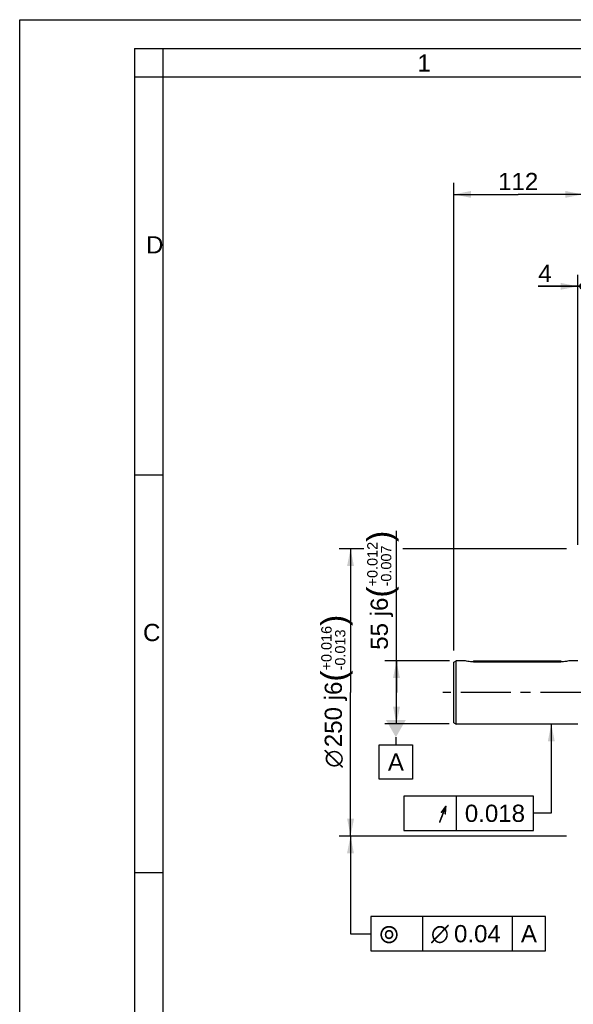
# Model space of a CAD drawing. Header units: millimetres. Extents: x 0 to 420, y 0 to 297.
# Tile 27 of 53: x 0 to 96, y 126 to 297. Entities that reach past the tile are written whole.
import ezdxf
from ezdxf.enums import TextEntityAlignment as Align

# ---------------------------------------------------------------- set-up
doc = ezdxf.new("R2010")
doc.units = ezdxf.units.MM
doc.header["$LTSCALE"] = 23.1
doc.linetypes.add('CENTER', pattern=[0.6, 0.375, -0.075, 0.075, -0.075])
doc.layers.get('0').update_dxf_attribs({"linetype": 'CONTINUOUS'})
for name, color, linetype in [('AXIS', 7, 'CONTINUOUS'), ('COMPONENTS', 7, 'CONTINUOUS'), ('DETAIL', 7, 'CONTINUOUS'), ('DIMENSION', 7, 'CONTINUOUS'), ('DPLANE', 7, 'CONTINUOUS')]:
    doc.layers.add(name, color=color, linetype=linetype)
doc.styles.get("Standard").update_dxf_attribs({"font": 'arial.ttf'})
doc.styles.add('TEXTSTYLE_2', font='arial.ttf')
doc.styles.add('TEXTSTYLE_3', font='arial.ttf')
doc.styles.add('TEXTSTYLE_4', font='gdt')
doc.dimstyles.new('DIMSTYLE_1', dxfattribs={"dimtxt": 3, "dimasz": 3, "dimexe": 0.18, "dimexo": 0.0625, "dimgap": 0.09, "dimtad": 1, "dimdec": 3, "dimlfac": 5, "dimdsep": 46, "dimtxsty": 'STANDARD', "dimblk": '_FILLED', "dimblk1": '_FILLED', "dimblk2": '_FILLED', "dimcen": 0.09, "dimadec": 0, "dimazin": 0, "dimtol": 1, "dimtp": 0.016, "dimtm": 0.013, "dimtfac": 0.6, "dimtdec": 3, "dimtofl": 0, "dimtmove": 0, "dimatfit": 3, "dimldrblk": '_FILLED', "dimfxl": 1, "dimtolj": 1, "dimarcsym": 0})
doc.dimstyles.new('DIMSTYLE_10', dxfattribs={"dimtxt": 3, "dimasz": 3, "dimexe": 0.18, "dimexo": 0.0625, "dimgap": 0.09, "dimtad": 1, "dimlfac": 5, "dimdsep": 46, "dimtxsty": 'STANDARD', "dimblk": '_FILLED', "dimblk1": '_FILLED', "dimblk2": '_FILLED', "dimcen": 0.09, "dimadec": 0, "dimazin": 0, "dimtp": 0.3, "dimtm": 0.3, "dimtfac": 1, "dimtofl": 0, "dimtmove": 0, "dimatfit": 3, "dimldrblk": '_FILLED', "dimfxl": 1, "dimtolj": 1, "dimarcsym": 0})
doc.dimstyles.new('DIMSTYLE_5', dxfattribs={"dimtxt": 3, "dimasz": 3, "dimexe": 0.18, "dimexo": 0.0625, "dimgap": 0.09, "dimtad": 1, "dimdec": 3, "dimlfac": 5, "dimdsep": 46, "dimtxsty": 'STANDARD', "dimblk": '_FILLED', "dimblk1": '_FILLED', "dimblk2": '_FILLED', "dimcen": 0.09, "dimadec": 0, "dimazin": 0, "dimtol": 1, "dimtp": 0.012, "dimtm": 0.007, "dimtfac": 0.6, "dimtdec": 3, "dimtofl": 0, "dimtmove": 0, "dimatfit": 3, "dimldrblk": '_FILLED', "dimfxl": 1, "dimtolj": 1, "dimarcsym": 0})
doc.dimstyles.new('DIMSTYLE_6', dxfattribs={"dimtxt": 3, "dimasz": 3, "dimexe": 0.18, "dimexo": 0.0625, "dimgap": 0.09, "dimtad": 1, "dimdec": 1, "dimlfac": 5, "dimdsep": 46, "dimtxsty": 'STANDARD', "dimblk": '_FILLED', "dimblk1": '_FILLED', "dimblk2": '_FILLED', "dimcen": 0.09, "dimadec": 0, "dimazin": 0, "dimtp": 0.3, "dimtm": 0.3, "dimtfac": 1, "dimtdec": 1, "dimtofl": 0, "dimtmove": 0, "dimatfit": 3, "dimldrblk": '_FILLED', "dimfxl": 1, "dimtolj": 1, "dimarcsym": 0})
doc.dimstyles.new('DIMSTYLE_7', dxfattribs={"dimtxt": 3, "dimasz": 3, "dimexe": 0.18, "dimexo": 0.0625, "dimgap": 0.09, "dimtad": 1, "dimlfac": 5, "dimdsep": 46, "dimtxsty": 'STANDARD', "dimblk": '_FILLED', "dimblk1": '_FILLED', "dimblk2": '_FILLED', "dimcen": 0.09, "dimadec": 0, "dimazin": 0, "dimtp": 0.1, "dimtm": 0.1, "dimtfac": 1, "dimtofl": 0, "dimtmove": 0, "dimatfit": 3, "dimldrblk": '_FILLED', "dimfxl": 1, "dimtolj": 1, "dimarcsym": 0})
doc.dimstyles.get("Standard").update_dxf_attribs({"dimtxt": 3, "dimasz": 3, "dimexe": 0.18, "dimexo": 0.0625, "dimgap": 0.09, "dimtad": 1, "dimdec": 3, "dimdsep": 46, "dimtxsty": 'STANDARD', "dimblk": '_FILLED', "dimblk1": '_FILLED', "dimblk2": '_FILLED', "dimcen": 0.09, "dimadec": 0, "dimazin": 0, "dimtol": 1, "dimtp": 0.001, "dimtm": 0.001, "dimtfac": 1, "dimtdec": 3, "dimtofl": 0, "dimtmove": 0, "dimatfit": 3, "dimldrblk": '_FILLED', "dimfxl": 1, "dimtolj": 1, "dimarcsym": 0})

# ---------------------------------------------------------------- blocks, each defined once
blk = doc.blocks.new('_FILLED')
at = {"color": 0, "linetype": 'BYBLOCK'}
blk.add_solid([(0, 0), (-1, 0.2), (-1, -0.2)], dxfattribs=at)
blk = doc.blocks.new('*D0')
at = {"layer": 'DIMENSION', "color": 2, "linetype": 'CONTINUOUS'}
for p, q in [((59.92, 204.88), (55.62, 204.88)), ((57.62, 204.88), (57.62, 179.88)), ((95.22, 204.88), (66.74, 204.88)), ((57.62, 154.88), (57.62, 179.88)), ((95.22, 154.88), (55.62, 154.88))]:
    blk.add_line(p, q, dxfattribs=at)
at = {"layer": 'DIMENSION', "color": 2, "linetype": 'CONTINUOUS', "xscale": 3, "yscale": 3, "zscale": 3}
for p, rotation in [((57.62, 204.88), 90), ((57.62, 154.88), 270)]:
    blk.add_blockref('_FILLED', p, dxfattribs=dict(at, rotation=rotation))
at = {"layer": 'DIMENSION', "color": 2, "linetype": 'CONTINUOUS'}
for s, height, p in [(')', 4.2, (56.72, 192.43)), ('(', 4.2, (56.72, 182.73)), ('250 j6', 3, (56.12, 176.05))]:
    blk.add_text(s, height=height, rotation=90, dxfattribs=at).set_placement(p, align=Align.CENTER)
for s, height, style, p in [('+0.016', 1.8, 'TEXTSTYLE_3', (54.32, 187.58)), ('-0.013', 1.8, 'TEXTSTYLE_3', (56.72, 187.27)), ('n', 3, 'TEXTSTYLE_4', (56.12, 168.34))]:
    blk.add_text(s, height=height, rotation=90, dxfattribs=dict(at, style=style)).set_placement(p, align=Align.CENTER)
blk = doc.blocks.new('*D4')
at = {"layer": 'DIMENSION', "color": 2, "linetype": 'CONTINUOUS'}
for p, q in [((65.62, 179.88), (65.62, 208.03)), ((74.84, 185.38), (63.62, 185.38)), ((65.62, 185.38), (65.62, 179.88)), ((65.62, 174.38), (65.62, 179.88)), ((74.78, 174.38), (63.62, 174.38))]:
    blk.add_line(p, q, dxfattribs=at)
at = {"layer": 'DIMENSION', "color": 2, "linetype": 'CONTINUOUS', "xscale": 3, "yscale": 3, "zscale": 3}
for p, rotation in [((65.62, 185.38), 90), ((65.62, 174.38), 270)]:
    blk.add_blockref('_FILLED', p, dxfattribs=dict(at, rotation=rotation))
at = {"layer": 'DIMENSION', "color": 2, "linetype": 'CONTINUOUS'}
for s, height, p in [(')', 4.2, (64.72, 206.08)), ('(', 4.2, (64.72, 196.38)), ('55 j6', 3, (64.12, 187.3))]:
    blk.add_text(s, height=height, rotation=90, dxfattribs=at).set_placement(p)
at = {"layer": 'DIMENSION', "color": 2, "linetype": 'CONTINUOUS', "style": 'TEXTSTYLE_3'}
for s, p in [('+0.012', (62.32, 198.33)), ('-0.007', (64.72, 198.33))]:
    blk.add_text(s, height=1.8, rotation=90, dxfattribs=at).set_placement(p)
blk = doc.blocks.new('*D5')
at = {"layer": 'DIMENSION', "color": 2, "linetype": 'CONTINUOUS'}
for p, q in [((75.62, 187.15), (75.62, 268.58)), ((98.02, 209.39), (98.02, 268.58)), ((75.62, 266.58), (86.82, 266.58)), ((98.02, 266.58), (86.82, 266.58))]:
    blk.add_line(p, q, dxfattribs=at)
at = {"layer": 'DIMENSION', "color": 2, "linetype": 'CONTINUOUS', "xscale": 3, "yscale": 3, "zscale": 3, "rotation": 180}
blk.add_blockref('_FILLED', (75.62, 266.58), dxfattribs=at)
at = {"layer": 'DIMENSION', "color": 2, "linetype": 'CONTINUOUS', "xscale": 3, "yscale": 3, "zscale": 3}
blk.add_blockref('_FILLED', (98.02, 266.58), dxfattribs=at)
at = {"layer": 'DIMENSION', "color": 2, "linetype": 'CONTINUOUS', "insert": (86.82, 270.33), "char_height": 3, "width": 6.9926, "attachment_point": 2, "line_spacing_factor": 0.9}
blk.add_mtext('112', dxfattribs=at)
blk = doc.blocks.new('_DOT')
at = {"color": 0, "linetype": 'BYBLOCK'}
blk.add_line((-0.2, 0), (-1, 0), dxfattribs=at)
at = {"color": 0, "linetype": 'BYBLOCK', "const_width": 0.2}
blk.add_lwpolyline([(-0.1, 0, 1), (0.1, 0, 1)], format="xyb", close=True, dxfattribs=at)
blk = doc.blocks.new('*D6')
at = {"layer": 'DIMENSION', "color": 2, "linetype": 'CONTINUOUS'}
for p, q in [((97.22, 205.57), (97.22, 252.58)), ((98.02, 207.43), (98.02, 252.58)), ((97.22, 250.58), (90.31, 250.58)), ((90.31, 250.58), (97.62, 250.58)), ((104.02, 250.58), (97.62, 250.58)), ((98.02, 250.58), (104.02, 250.58))]:
    blk.add_line(p, q, dxfattribs=at)
at = {"layer": 'DIMENSION', "color": 2, "linetype": 'CONTINUOUS', "xscale": 3, "yscale": 3, "zscale": 3}
blk.add_blockref('_FILLED', (97.22, 250.58), dxfattribs=at)
at = {"layer": 'DIMENSION', "color": 2, "linetype": 'CONTINUOUS', "xscale": 3, "yscale": 3, "zscale": 3, "rotation": 180}
blk.add_blockref('_DOT', (98.02, 250.58), dxfattribs=at)
at = {"layer": 'DIMENSION', "color": 2, "linetype": 'CONTINUOUS', "insert": (92.64, 254.33), "char_height": 3, "width": 2.3309, "attachment_point": 3, "line_spacing_factor": 0.9}
blk.add_mtext('4', dxfattribs=at)
blk = doc.blocks.new('*D16')
at = {"layer": 'DIMENSION', "color": 2, "linetype": 'CONTINUOUS'}
for p, q in [((98.02, 207.06), (98.02, 252.58)), ((105.02, 207.04), (105.02, 252.58)), ((98.02, 250.58), (92.02, 250.58)), ((92.02, 250.58), (101.52, 250.58)), ((113.46, 250.58), (101.52, 250.58)), ((105.02, 250.58), (113.46, 250.58))]:
    blk.add_line(p, q, dxfattribs=at)
at = {"layer": 'DIMENSION', "color": 2, "linetype": 'CONTINUOUS', "xscale": 3, "yscale": 3, "zscale": 3}
blk.add_blockref('_DOT', (98.02, 250.58), dxfattribs=at)
at = {"layer": 'DIMENSION', "color": 2, "linetype": 'CONTINUOUS', "xscale": 3, "yscale": 3, "zscale": 3, "rotation": 180}
blk.add_blockref('_FILLED', (105.02, 250.58), dxfattribs=at)
at = {"layer": 'DIMENSION', "color": 2, "linetype": 'CONTINUOUS', "insert": (108.8, 254.33), "char_height": 3, "width": 4.6617, "attachment_point": 1, "line_spacing_factor": 0.9}
blk.add_mtext('35', dxfattribs=at)

msp = doc.modelspace()

# ---------------------------------------------------------------- linework, layer by layer
at = {"color": 2, "linetype": 'CONTINUOUS'}
for p, q in [((0, 0), (0, 297)), ((0, 297), (420, 297)), ((20, 292), (20, 5)), ((20, 292), (415, 292)), ((25, 287), (25, 292)), ((25, 287), (20, 287)), ((20, 217.75), (25, 217.75)), ((20, 148.5), (25, 148.5))]:
    msp.add_line(p, q, dxfattribs=at)
at = {"color": 7, "linetype": 'CONTINUOUS'}
for p in [(25, 10), (410, 287)]:
    msp.add_line(p, (25, 287), dxfattribs=at)
at = {"layer": 'AXIS', "color": 2, "linetype": 'CENTER'}
msp.add_line((99.36914, 179.87608), (73.69391, 179.87608), dxfattribs=at)
at = {"layer": 'COMPONENTS', "color": 7, "linetype": 'CONTINUOUS'}
for p, q in [((75.61514, 185.14514), (76.01514, 185.37608)), ((75.61514, 174.60702), (75.61514, 185.14514)), ((76.01514, 174.37608), (76.01514, 185.37608)), ((77.61514, 185.37608), (76.01514, 185.37608)), ((79.01514, 185.37608), (82.79514, 185.37608)), ((79.01514, 185.37605), (79.01514, 185.19491)), ((79.01514, 185.19491), (94.21514, 185.19491)), ((82.79514, 185.37608), (82.80636, 185.37511)), ((83.62342, 185.37506), (83.63514, 185.37608)), ((83.63514, 185.37608), (83.63498, 185.37606)), ((83.63514, 185.37608), (94.21514, 185.37608)), ((94.21514, 185.37605), (94.21514, 185.19491)), ((97.21914, 185.37608), (95.61514, 185.37608)), ((75.61514, 174.60702), (76.01514, 174.37608)), ((97.21914, 174.37608), (76.01514, 174.37608))]:
    msp.add_line(p, q, dxfattribs=at)
for centre, radius, start, end in [((83.21639, 190.18625), 4.82858, 265.1286744, 269.98512), ((83.21478, 190.1653), 4.80764, 270.004314, 274.8760109)]:
    msp.add_arc(centre, radius, start, end, dxfattribs=at)
for points, knots in [([(79.01514, 185.19491), (78.68377, 185.19491), (78.21144, 185.24021), (77.75051, 185.34141), (77.61514, 185.37608)], [0, 0, 0, 0, 0.703078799, 1, 1, 1, 1]), ([(95.61514, 185.37608), (95.47976, 185.34141), (95.01883, 185.24021), (94.54651, 185.19491), (94.21514, 185.19491)], [0, 0, 0, 0, 0.296920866, 1, 1, 1, 1])]:
    msp.add_open_spline(points, degree=3, knots=knots, dxfattribs=at)
msp.add_open_spline([(82.79522, 185.37607), (82.7952, 185.37607), (82.79517, 185.37607), (82.79514, 185.37608)], degree=3, dxfattribs=at)
at = {"layer": 'DETAIL', "color": 2, "linetype": 'CONTINUOUS'}
for p, q in [((76.02684, 161.83409), (76.02684, 155.83409)), ((70.14032, 140.87608), (70.14032, 134.87608)), ((85.79274, 140.87608), (85.79274, 134.87608))]:
    msp.add_line(p, q, dxfattribs=at)
for points in [[(66.90184, 155.83409), (89.51011, 155.83409), (89.51011, 161.83409)], [(89.51011, 161.83409), (66.90184, 161.83409), (66.90184, 155.83409)], [(61.14032, 134.87608), (91.58084, 134.87608), (91.58084, 140.87608)], [(91.58084, 140.87608), (61.14032, 140.87608), (61.14032, 134.87608)]]:
    msp.add_lwpolyline(points, dxfattribs=at)
at = {"layer": 'DPLANE', "color": 2, "linetype": 'CONTINUOUS'}
for p, q in [((65.51505, 175.07608), (65.51285, 175.07608)), ((65.51505, 172.07608), (65.51505, 170.74725)), ((62.621, 164.74725), (62.621, 170.74725)), ((62.621, 170.74725), (68.4091, 170.74725)), ((68.4091, 170.74725), (68.4091, 164.74725)), ((68.4091, 164.74725), (62.621, 164.74725))]:
    msp.add_line(p, q, dxfattribs=at)
msp.add_solid([(67.2471, 175.07608), (63.783, 175.07608), (65.51505, 172.07608)], dxfattribs=at)

# ---------------------------------------------------------------- texts
at = {"color": 2, "linetype": 'CONTINUOUS', "char_height": 3, "attachment_point": 1, "line_spacing_factor": 0.9, "style": 'TEXTSTYLE_2'}
for s, insert, width in [('1', (69.27205, 290.95221), 2.330855), ('D', (22.00079, 259.30541), 3.0223048), ('C', (21.4816, 191.81181), 3.0223048)]:
    msp.add_mtext(s, dxfattribs=dict(at, insert=insert, width=width))
at = {"layer": 'DETAIL', "color": 2, "linetype": 'CONTINUOUS', "style": 'TEXTSTYLE_4'}
msp.add_text('h', height=3, dxfattribs=at).set_placement((74.52684, 157.33409), align=Align.RIGHT)
at = {"layer": 'DETAIL', "color": 2, "linetype": 'CONTINUOUS'}
msp.add_text('0.018', height=3, dxfattribs=at).set_placement((88.01011, 157.33409), align=Align.RIGHT)
for s, p in [('0.04', (75.64032, 136.37608)), ('A', (87.29274, 136.37608))]:
    msp.add_text(s, height=3, dxfattribs=at).set_placement(p)
at = {"layer": 'DETAIL', "color": 2, "linetype": 'CONTINUOUS', "style": 'TEXTSTYLE_4'}
for s, p in [('r', (62.64032, 136.37608)), ('n', (71.64032, 136.37608))]:
    msp.add_text(s, height=3, dxfattribs=at).set_placement(p)
at = {"layer": 'DPLANE', "color": 2, "linetype": 'CONTINUOUS', "insert": (64.121, 169.24725), "char_height": 3, "width": 2.7881041, "attachment_point": 1, "line_spacing_factor": 0.9}
msp.add_mtext('A', dxfattribs=at)

# ---------------------------------------------------------------- dimensions: what is measured, and where the dimension line sits
at = {"layer": 'DIMENSION', "color": 2, "linetype": 'CONTINUOUS'}
dim = msp.add_linear_dim(base=(98.01914, 266.57947), p1=(75.61514, 187.14514), p2=(98.01914, 209.39002), dimstyle='DIMSTYLE_6', dxfattribs=at)
dim.commit()
dim.dimension.update_dxf_attribs({"geometry": '*D5', "text_midpoint": (83.32085, 268.82947), "dimtype": 160})
dim = msp.add_linear_dim(base=(98.01914, 250.57947), p1=(97.21914, 205.5735), p2=(98.01914, 207.42802), dimstyle='DIMSTYLE_7', override={"dimblk2": 'DOT', "dimsah": 1}, dxfattribs=at)
dim.commit()
dim.dimension.update_dxf_attribs({"geometry": '*D6', "text_midpoint": (89.14064, 252.82947), "dimtype": 160})
for base, p1, p2, angle, dimstyle, override, picture, middle in [((98.01914, 250.57947), (105.01914, 207.04481), (98.01914, 207.05959), 180, 'DIMSTYLE_10', {"dimblk2": 'DOT', "dimsah": 1}, '*D16', (111.13256, 252.82947)), ((65.61513, 185.37608), (74.78117, 174.37608), (74.83935, 185.37608), 90, 'DIMSTYLE_5', {"dimpost": '<>j6'}, '*D4', (62.61513, 197.66536))]:
    dim = msp.add_linear_dim(base=base, p1=p1, p2=p2, angle=angle, dimstyle=dimstyle, override=override, dxfattribs=at)
    dim.commit()
    dim.dimension.update_dxf_attribs({"geometry": picture, "text_midpoint": middle, "dimtype": 160})
dim = msp.add_linear_dim(base=(57.61513, 154.87608), p1=(95.21914, 204.87608), p2=(95.21914, 154.87608), angle=270, text='%%c<>', dimstyle='DIMSTYLE_1', override={"dimpost": '<>j6'}, dxfattribs=at)
dim.commit()
dim.dimension.update_dxf_attribs({"geometry": '*D0', "text_midpoint": (55.81177, 178.54588), "dimtype": 160})

# ---------------------------------------------------------------- leaders
at = {"layer": 'DETAIL', "color": 2, "linetype": 'CONTINUOUS'}
for points in [[(92.58127, 174.37608), (92.58127, 158.83409), (89.51011, 158.83409)], [(57.61513, 154.87608), (57.61513, 137.87608), (61.14032, 137.87608)]]:
    msp.add_leader(points, dimstyle='STANDARD', override={"dimtad": 0}, dxfattribs=at)

doc.saveas('drawing.dxf')
